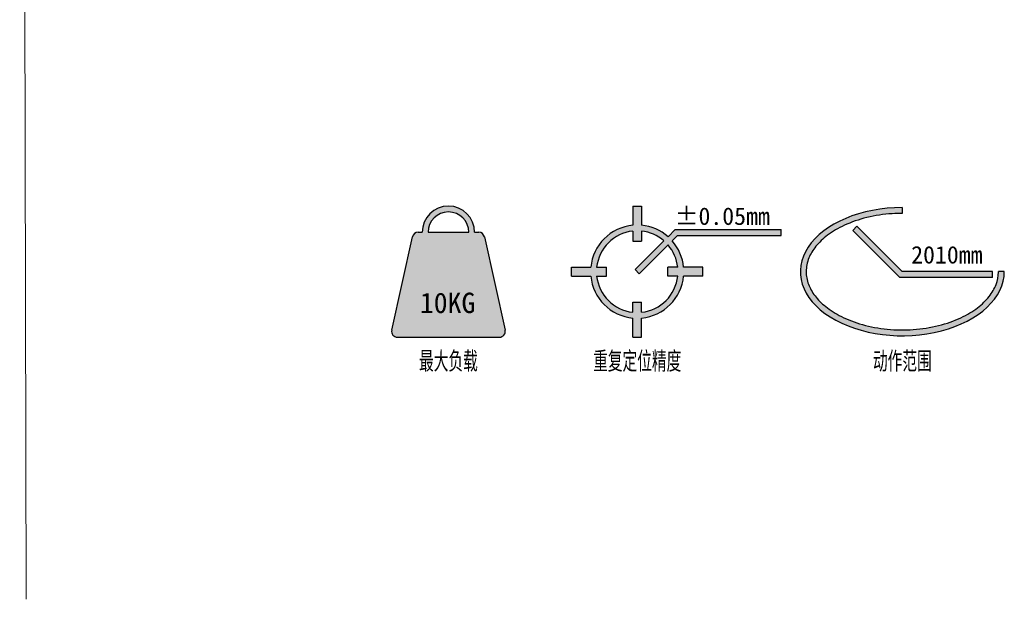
# Model space of a CAD drawing. Header units: millimetres. Extents: x -170 to 6906, y -2212 to 4257.
# Tile 28 of 256: x 1867 to 2121, y 1235 to 1384. Entities that reach past the tile are written whole.
import ezdxf
from ezdxf.enums import TextEntityAlignment as Align

# ---------------------------------------------------------------- set-up
doc = ezdxf.new("R2010")
doc.units = ezdxf.units.MM
doc.layers.add('6文字层', color=3, linetype='Continuous', lineweight=13)
doc.styles.add('chinesef', font='simplex.shx', dxfattribs={"bigfont": 'gbcbig.shx'})

msp = doc.modelspace()

# ---------------------------------------------------------------- hatches: boundary and pattern name
at = {"lineweight": 18}
h = msp.add_hatch(color=151, dxfattribs=at)
h.dxf.hatch_style = 1
h.paths.add_polyline_path([(1987.01, 1328.09, 0.351524), (1985.55, 1329.27), (1984.5, 1329.27, 1), (1971, 1329.27), (1969.96, 1329.27, 0.351524), (1968.49, 1328.09), (1963.16, 1304.09, 0.479811), (1964.62, 1302.27), (1990.88, 1302.27, 0.479811), (1992.35, 1304.09)])
h.paths.add_polyline_path([(1972.5, 1329.27, -1), (1983, 1329.27)], flags=17)
h = msp.add_hatch(color=151, dxfattribs=at)
h.dxf.hatch_style = 1
h.paths.add_polyline_path([(2043.22, 1320.27), (2038.29, 1320.27, 0.158551), (2035.35, 1327.08), (2036.73, 1328.47), (2063.4, 1328.47), (2063.4, 1329.97), (2036.11, 1329.97), (2034.29, 1328.14, 0.158551), (2027.47, 1331.09), (2027.47, 1336.02), (2025.22, 1336.02), (2025.22, 1331.09, 0.360225), (2014.4, 1320.27), (2009.47, 1320.27), (2009.47, 1318.02), (2014.4, 1318.02, 0.360225), (2025.22, 1307.19), (2025.22, 1302.27), (2027.47, 1302.27), (2027.47, 1307.19, 0.360225), (2038.29, 1318.02), (2043.22, 1318.02)])
h.paths.add_polyline_path([(2015.91, 1318.02), (2018.47, 1318.02), (2018.47, 1320.27), (2015.91, 1320.27, -0.35264), (2025.22, 1329.58), (2025.22, 1327.02), (2027.47, 1327.02), (2027.47, 1329.58, -0.152813), (2033.22, 1327.08), (2025.82, 1319.67), (2026.88, 1318.61), (2034.28, 1326.02, -0.152813), (2036.79, 1320.27), (2034.22, 1320.27), (2034.22, 1318.02), (2036.79, 1318.02, -0.35264), (2027.47, 1308.7), (2027.47, 1311.27), (2025.22, 1311.27), (2025.22, 1308.7, -0.35264)], flags=16)
h = msp.add_hatch(color=151, dxfattribs=at)
h.dxf.hatch_style = 1
edge = h.paths.add_edge_path()
edge.add_spline(control_points=[(2119.35, 1319.14), (2119.35, 1319.09), (2119.34, 1317.99), (2118.91, 1315.82), (2117.12, 1312.69), (2114.09, 1309.73), (2109.71, 1307.09), (2104.03, 1305.09), (2097.46, 1304.05), (2090.67, 1304.14), (2084.29, 1305.33), (2078.88, 1307.4), (2074.78, 1310), (2071.94, 1312.88), (2070.23, 1315.95), (2069.85, 1318.06), (2069.85, 1319.14)], knot_values=[6.283185, 6.283185, 6.283185, 6.283185, 6.293269, 6.518752, 6.744236, 6.96972, 7.210611, 7.476325, 7.742039, 8.007753, 8.273467, 8.525358, 8.760843, 8.977714, 9.194586, 9.424773, 9.424773, 9.424773, 9.424773], degree=3, periodic=0)
edge.add_spline(control_points=[(2069.85, 1319.14), (2069.85, 1319.74), (2069.96, 1320.92), (2070.63, 1323.12), (2072.2, 1325.74), (2075.24, 1328.66), (2079.67, 1331.28), (2085.38, 1333.25), (2090.62, 1334.04), (2093.73, 1334.14), (2094.6, 1334.14)], knot_values=[4.712388, 4.712388, 4.712388, 4.712388, 4.838679, 4.96497, 5.1819, 5.40791, 5.649487, 5.914836, 6.180185, 6.283185, 6.283185, 6.283185, 6.283185], degree=3, periodic=0)
edge.add_line((2094.6, 1334.14), (2094.6, 1335.64))
edge.add_ellipse((2094.6, 1319.14), major_axis=(-26.25, 0), ratio=0.628571, start_angle=270, end_angle=540)
edge.add_line((2120.85, 1319.14), (2119.35, 1319.14))
h = msp.add_hatch(color=151, dxfattribs=at)
h.dxf.hatch_style = 1
h.paths.add_polyline_path([(2082.93, 1330.81), (2081.87, 1329.75), (2093.97, 1317.64), (2117.85, 1317.64), (2117.85, 1319.14), (2094.6, 1319.14)])

# ---------------------------------------------------------------- linework, layer by layer
msp.add_line((1867.38, 1957.33), (1869.07, 1234.79), dxfattribs=at)
for p, q in [((2025.22, 1336.02), (2025.22, 1331.09)), ((2025.22, 1336.02), (2027.47, 1336.02)), ((2027.47, 1336.02), (2027.47, 1331.09)), ((2094.6, 1335.64), (2094.6, 1334.14)), ((2081.87, 1329.75), (2082.93, 1330.81)), ((2094.6, 1319.14), (2082.93, 1330.81)), ((1969.96, 1329.27), (1971, 1329.27)), ((1972.5, 1329.27), (1983, 1329.27)), ((1984.5, 1329.27), (1985.55, 1329.27)), ((2025.22, 1329.58), (2025.22, 1327.02)), ((2027.47, 1329.58), (2027.47, 1327.02)), ((2034.29, 1328.14), (2036.11, 1329.97)), ((2035.35, 1327.08), (2036.73, 1328.47)), ((2036.11, 1329.97), (2063.4, 1329.97)), ((2036.73, 1328.47), (2063.4, 1328.47)), ((2063.4, 1328.47), (2063.4, 1329.97)), ((2093.97, 1317.64), (2081.87, 1329.75)), ((1963.16, 1304.09), (1968.49, 1328.09)), ((1987.01, 1328.09), (1992.35, 1304.09)), ((2025.22, 1327.02), (2027.47, 1327.02)), ((2025.82, 1319.67), (2033.22, 1327.08)), ((2026.88, 1318.61), (2034.28, 1326.02)), ((2009.47, 1320.27), (2014.4, 1320.27)), ((2009.47, 1318.02), (2009.47, 1320.27)), ((2015.91, 1320.27), (2018.47, 1320.27)), ((2018.47, 1318.02), (2018.47, 1320.27)), ((2025.82, 1319.67), (2026.88, 1318.61)), ((2034.22, 1318.02), (2034.22, 1320.27)), ((2036.79, 1320.27), (2034.22, 1320.27)), ((2043.22, 1320.27), (2038.29, 1320.27)), ((2043.22, 1318.02), (2043.22, 1320.27)), ((2117.85, 1319.14), (2094.6, 1319.14)), ((2117.85, 1317.64), (2117.85, 1319.14)), ((2120.85, 1319.14), (2119.35, 1319.14)), ((2009.47, 1318.02), (2014.4, 1318.02)), ((2015.91, 1318.02), (2018.47, 1318.02)), ((2036.79, 1318.02), (2034.22, 1318.02)), ((2043.22, 1318.02), (2038.29, 1318.02)), ((2117.85, 1317.64), (2093.97, 1317.64)), ((2025.22, 1311.27), (2027.47, 1311.27)), ((2025.22, 1308.7), (2025.22, 1311.27)), ((2027.47, 1308.7), (2027.47, 1311.27)), ((2025.22, 1302.27), (2025.22, 1307.19)), ((2027.47, 1302.27), (2027.47, 1307.19)), ((1964.62, 1302.27), (1990.88, 1302.27)), ((2025.22, 1302.27), (2027.47, 1302.27))]:
    msp.add_line(p, q)
for centre, radius, start, end in [((1977.75, 1329.27), 6.75, 0, 180), ((1977.75, 1329.27), 5.25, 0, 180), ((2026.35, 1319.14), 12, 95.3794, 174.6206), ((2026.35, 1319.14), 12, 48.5833, 84.6206), ((1969.96, 1327.77), 1.5, 90, 167.4712), ((1985.55, 1327.77), 1.5, 12.5288, 90), ((2026.35, 1319.14), 10.5, 96.1506, 173.8494), ((2026.35, 1319.14), 10.5, 49.096, 83.8494), ((2026.35, 1319.14), 10.5, 6.1506, 40.904), ((2026.35, 1319.14), 12, 5.3794, 41.4167), ((2026.35, 1319.14), 12, 185.3794, 264.6206), ((2026.35, 1319.14), 10.5, 186.1506, 263.8494), ((2026.35, 1319.14), 10.5, 276.1506, 353.8494), ((2026.35, 1319.14), 12, 275.3794, 354.6206), ((1964.62, 1303.77), 1.5, 167.4712, 270), ((1990.88, 1303.77), 1.5, 270, 12.5288)]:
    msp.add_arc(centre, radius, start, end)
msp.add_ellipse((2094.6, 1319.14), major_axis=(-26.25, 0), ratio=0.628571, start_param=4.712389, end_param=9.424778)
msp.add_open_spline([(2094.6, 1334.14), (2093.73, 1334.14), (2090.62, 1334.04), (2085.38, 1333.25), (2079.67, 1331.28), (2075.24, 1328.66), (2072.2, 1325.74), (2070.63, 1323.12), (2069.96, 1320.92), (2069.85, 1319.74), (2069.85, 1319.14), (2069.85, 1318.06), (2070.23, 1315.95), (2071.94, 1312.88), (2074.78, 1310), (2078.88, 1307.4), (2084.29, 1305.33), (2090.67, 1304.14), (2097.46, 1304.05), (2104.03, 1305.09), (2109.71, 1307.09), (2114.09, 1309.73), (2117.12, 1312.69), (2118.91, 1315.82), (2119.34, 1317.99), (2119.35, 1319.09), (2119.35, 1319.14)], degree=3, knots=[4.712388, 4.712388, 4.712388, 4.712388, 4.815388, 5.080738, 5.346087, 5.587663, 5.813673, 6.030604, 6.156895, 6.283185, 6.283185, 6.283185, 6.513373, 6.730244, 6.947115, 7.1826, 7.434491, 7.700205, 7.965919, 8.231633, 8.497347, 8.738238, 8.963722, 9.189206, 9.41469, 9.424773, 9.424773, 9.424773, 9.424773])

# ---------------------------------------------------------------- texts
at = {"layer": '6文字层', "color": 0}
for s, p in [('%%p0.05mm', (2048.24, 1329.83)), ('2010mm', (2106.06, 1319.89))]:
    msp.add_text(s, height=4.5, dxfattribs=at).set_placement(p, align=Align.BOTTOM_CENTER)
msp.add_text('10KG', height=5.25, dxfattribs=at).set_placement((1977.54, 1311.11), align=Align.MIDDLE)
at = {"layer": '6文字层', "color": 0, "style": 'chinesef'}
for s, p in [('最大负载', (1977.75, 1296.27)), ('重复定位精度', (2026.35, 1296.27)), ('动作范围', (2094.6, 1296.27))]:
    msp.add_text(s, height=5.25, dxfattribs=at).set_placement(p, align=Align.MIDDLE)

doc.saveas('drawing.dxf')
